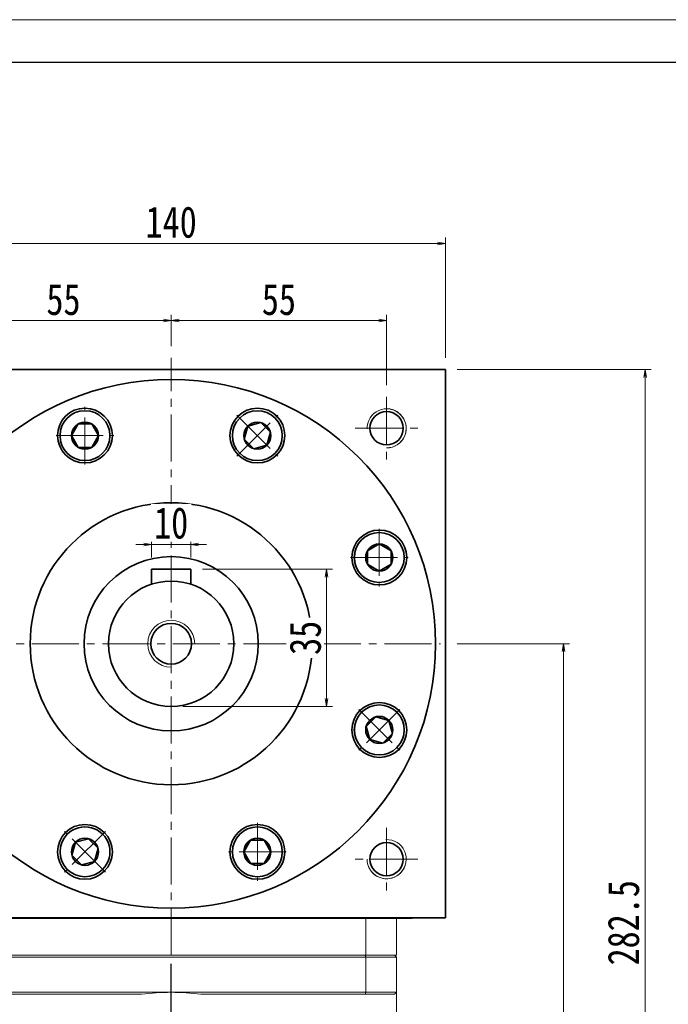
# Model space of a CAD drawing. Header units: millimetres. Extents: x 11 to 930, y 0 to 647.
# Tile 8 of 8: x 590 to 755, y 396 to 647. Entities that reach past the tile are written whole.
import ezdxf

# ---------------------------------------------------------------- set-up
doc = ezdxf.new("R2010")
doc.units = ezdxf.units.MM
doc.set_wipeout_variables(frame=1)
doc.linetypes.add('CENTER2', pattern=[28.575, 19.05, -3.175, 3.175, -3.175])
doc.linetypes.add('点画线', pattern=[18, 12, -2, 2, -2])
doc.layers.add('3中心线层', color=1, linetype='CENTER2')
for name, color, linetype, lineweight in [('中心线层', 1, '点画线', 18), ('图框_外框线', 7, 'Continuous', 18), ('粗实线', 7, 'Continuous', 40), ('粗实线层', 7, 'Continuous', 35)]:
    doc.layers.add(name, color=color, linetype=linetype, lineweight=lineweight)
doc.styles.add('宋体', font='SimSun.ttf', dxfattribs={"width": 0.8})
doc.dimstyles.new('A水平标注$0', dxfattribs={"dimtxt": 3.5, "dimasz": 2, "dimexe": 1.5, "dimexo": 3, "dimgap": 1.1, "dimtad": 1, "dimtoh": 1, "dimdec": 4, "dimdsep": 46, "dimtxsty": '宋体', "dimblk": 'OPEN', "dimcen": 3, "dimclrd": 3, "dimclre": 3, "dimclrt": 6, "dimadec": 0, "dimazin": 0, "dimtm": 1e-09, "dimtfac": 1, "dimtdec": 4, "dimtix": 1, "dimtmove": 0, "dimatfit": 3, "dimldrblk": 'OPEN', "dimfxl": 0, "dimlwd": 13, "dimlwe": 13, "dimarcsym": 0})

# ---------------------------------------------------------------- blocks, each defined once
blk = doc.blocks.new('_Open')
at = {"color": 0, "linetype": 'ByBlock', "lineweight": -2}
for p, q in [((-1, 0.17), (0, 0)), ((-1, -0.17), (0, 0)), ((0, 0), (-1, 0))]:
    blk.add_line(p, q, dxfattribs=at)
blk = doc.blocks.new('*D26')
at = {"color": 3, "lineweight": 13, "transparency": 16777216}
for p, q in [((558.31, 560.58), (558.31, 591.27)), ((698.31, 560.58), (698.31, 591.27)), ((560.31, 589.77), (696.31, 589.77))]:
    blk.add_line(p, q, dxfattribs=at)
at = {"layer": 'Defpoints', "color": 0, "transparency": 16777216}
for p in [(698.31, 589.77), (558.31, 557.58), (698.31, 557.58)]:
    blk.add_point(p, dxfattribs=at)
at = {"color": 3, "lineweight": 13, "transparency": 16777216, "xscale": 2, "yscale": 2, "zscale": 2, "rotation": 180}
blk.add_blockref('_Open', (558.31, 589.77), dxfattribs=at)
at = {"color": 3, "lineweight": 13, "transparency": 16777216, "xscale": 2, "yscale": 2, "zscale": 2}
blk.add_blockref('_Open', (698.31, 589.77), dxfattribs=at)
at = {"color": 6, "transparency": 16777216, "insert": (628.31, 595.18), "char_height": 8, "attachment_point": 5, "style": '宋体', "bg_fill": 3, "box_fill_scale": 1.1, "bg_fill_color": 257, "bg_fill_transparency": 0}
blk.add_mtext('140', dxfattribs=at)
blk = doc.blocks.new('*D27')
at = {"color": 3, "lineweight": 13, "transparency": 16777216}
for p, q in [((573.31, 553.58), (573.31, 571.58)), ((628.31, 563.58), (628.31, 571.58)), ((626.31, 570.08), (575.31, 570.08))]:
    blk.add_line(p, q, dxfattribs=at)
at = {"layer": 'Defpoints', "color": 0, "transparency": 16777216}
for p in [(573.31, 570.08), (628.31, 560.58), (573.31, 550.58)]:
    blk.add_point(p, dxfattribs=at)
at = {"color": 3, "lineweight": 13, "transparency": 16777216, "xscale": 2, "yscale": 2, "zscale": 2, "rotation": 180}
blk.add_blockref('_Open', (573.31, 570.08), dxfattribs=at)
at = {"color": 3, "lineweight": 13, "transparency": 16777216, "xscale": 2, "yscale": 2, "zscale": 2}
blk.add_blockref('_Open', (628.31, 570.08), dxfattribs=at)
at = {"color": 6, "transparency": 16777216, "insert": (600.81, 575.45), "char_height": 8, "attachment_point": 5, "style": '宋体', "bg_fill": 3, "box_fill_scale": 1.1, "bg_fill_color": 257, "bg_fill_transparency": 0}
blk.add_mtext('55', dxfattribs=at)
blk = doc.blocks.new('*D28')
at = {"color": 3, "lineweight": 13, "transparency": 16777216}
for p, q in [((628.31, 563.58), (628.31, 571.58)), ((683.31, 553.58), (683.31, 571.58)), ((630.31, 570.08), (681.31, 570.08))]:
    blk.add_line(p, q, dxfattribs=at)
at = {"layer": 'Defpoints', "color": 0, "transparency": 16777216}
for p in [(683.31, 570.08), (628.31, 560.58), (683.31, 550.58)]:
    blk.add_point(p, dxfattribs=at)
at = {"color": 3, "lineweight": 13, "transparency": 16777216, "xscale": 2, "yscale": 2, "zscale": 2, "rotation": 180}
blk.add_blockref('_Open', (628.31, 570.08), dxfattribs=at)
at = {"color": 3, "lineweight": 13, "transparency": 16777216, "xscale": 2, "yscale": 2, "zscale": 2}
blk.add_blockref('_Open', (683.31, 570.08), dxfattribs=at)
at = {"color": 6, "transparency": 16777216, "insert": (655.81, 575.45), "char_height": 8, "attachment_point": 5, "style": '宋体', "bg_fill": 3, "box_fill_scale": 1.1, "bg_fill_color": 257, "bg_fill_transparency": 0}
blk.add_mtext('55', dxfattribs=at)
blk = doc.blocks.new('*X7')
at = {"layer": '中心线层', "linetype": '点画线', "lineweight": 18}
for p, q in [((0, -7.37), (0, 7.37)), ((-7.37, 0), (7.37, 0))]:
    blk.add_line(p, q, dxfattribs=at)
at = {"layer": '粗实线层'}
for p, q in [((-3.46, 0), (-1.73, 3)), ((-1.73, 3), (1.73, 3)), ((3.46, 0), (1.73, 3)), ((3.46, 0), (1.73, 3)), ((-3.46, 0), (-1.73, -3)), ((3.46, 0), (1.73, -3)), ((-1.73, -3), (1.73, -3))]:
    blk.add_line(p, q, dxfattribs=at)
blk.add_circle((0, 0), 3.46, dxfattribs=at)
for start, end in [(0, 180), (180, 360)]:
    blk.add_arc((0, 0), 6.37, start, end, dxfattribs=at)
blk = doc.blocks.new('*D37')
at = {"color": 3, "lineweight": 13, "transparency": 16777216}
for p, q in [((636.31, 506.58), (669.48, 506.58)), ((667.98, 504.58), (667.98, 473.58)), ((631.31, 471.58), (669.48, 471.58))]:
    blk.add_line(p, q, dxfattribs=at)
at = {"layer": 'Defpoints', "color": 0, "transparency": 16777216}
for p in [(633.31, 506.58), (628.31, 471.58), (667.98, 471.58)]:
    blk.add_point(p, dxfattribs=at)
at = {"color": 3, "lineweight": 13, "transparency": 16777216, "xscale": 2, "yscale": 2, "zscale": 2}
for p, rotation in [((667.98, 506.58), 90), ((667.98, 471.58), 270)]:
    blk.add_blockref('_Open', p, dxfattribs=dict(at, rotation=rotation))
at = {"color": 6, "transparency": 16777216, "insert": (662.57, 489.08), "char_height": 8, "attachment_point": 5, "rotation": 90, "style": '宋体', "bg_fill": 3, "box_fill_scale": 1.1, "bg_fill_color": 257, "bg_fill_transparency": 0}
blk.add_mtext('35', dxfattribs=at)
blk = doc.blocks.new('*D38')
at = {"color": 3, "lineweight": 13, "transparency": 16777216}
for p, q in [((621.31, 512.95), (619.31, 512.95)), ((623.31, 509.58), (623.31, 514.45)), ((633.31, 512.95), (623.31, 512.95)), ((633.31, 509.58), (633.31, 514.45)), ((635.31, 512.95), (637.31, 512.95))]:
    blk.add_line(p, q, dxfattribs=at)
at = {"layer": 'Defpoints', "color": 0, "transparency": 16777216}
for p in [(623.31, 512.95), (623.31, 506.58), (633.31, 506.58)]:
    blk.add_point(p, dxfattribs=at)
at = {"color": 3, "lineweight": 13, "transparency": 16777216, "xscale": 2, "yscale": 2, "zscale": 2}
blk.add_blockref('_Open', (623.31, 512.95), dxfattribs=at)
at = {"color": 3, "lineweight": 13, "transparency": 16777216, "xscale": 2, "yscale": 2, "zscale": 2, "rotation": 180}
blk.add_blockref('_Open', (633.31, 512.95), dxfattribs=at)
at = {"color": 6, "transparency": 16777216, "insert": (628.31, 518.36), "char_height": 8, "attachment_point": 5, "style": '宋体', "bg_fill": 3, "box_fill_scale": 1.1, "bg_fill_color": 257, "bg_fill_transparency": 0}
blk.add_mtext('10', dxfattribs=at)
blk = doc.blocks.new('*D40')
at = {"color": 3, "lineweight": 13, "transparency": 16777216}
for p, q in [((701.31, 557.58), (750.8, 557.58)), ((749.3, 555.58), (749.3, 277.08)), ((695.81, 275.08), (750.8, 275.08))]:
    blk.add_line(p, q, dxfattribs=at)
at = {"layer": 'Defpoints', "color": 0, "transparency": 16777216}
for p in [(698.31, 557.58), (692.81, 275.08), (749.3, 275.08)]:
    blk.add_point(p, dxfattribs=at)
at = {"color": 3, "lineweight": 13, "transparency": 16777216, "xscale": 2, "yscale": 2, "zscale": 2}
for p, rotation in [((749.3, 557.58), 90), ((749.3, 275.08), 270)]:
    blk.add_blockref('_Open', p, dxfattribs=dict(at, rotation=rotation))
at = {"color": 6, "transparency": 16777216, "insert": (743.8, 416.33), "char_height": 8, "attachment_point": 5, "rotation": 90, "style": '宋体', "bg_fill": 3, "box_fill_scale": 1.1, "bg_fill_color": 256, "bg_fill_true_color": 13158600, "bg_fill_transparency": 0}
blk.add_mtext('282.5', dxfattribs=at)
blk = doc.blocks.new('*D46')
at = {"color": 3, "lineweight": 13, "transparency": 16777216}
for p, q in [((701.31, 487.58), (729.96, 487.58)), ((728.46, 485.58), (728.46, 277.08)), ((695.81, 275.08), (729.96, 275.08))]:
    blk.add_line(p, q, dxfattribs=at)
at = {"layer": 'Defpoints', "color": 0, "transparency": 16777216}
for p in [(698.31, 487.58), (692.81, 275.08), (728.46, 275.08)]:
    blk.add_point(p, dxfattribs=at)
at = {"color": 3, "lineweight": 13, "transparency": 16777216, "xscale": 2, "yscale": 2, "zscale": 2}
for p, rotation in [((728.46, 487.58), 90), ((728.46, 275.08), 270)]:
    blk.add_blockref('_Open', p, dxfattribs=dict(at, rotation=rotation))
at = {"color": 6, "transparency": 16777216, "insert": (722.96, 381.33), "char_height": 8, "attachment_point": 5, "rotation": 90, "style": '宋体', "bg_fill": 3, "box_fill_scale": 1.1, "bg_fill_color": 256, "bg_fill_true_color": 13158600, "bg_fill_transparency": 0}
blk.add_mtext('212.5', dxfattribs=at)

msp = doc.modelspace()

# ---------------------------------------------------------------- linework, layer by layer
at = {"color": 7, "linetype": 'Continuous', "lineweight": 15}
for p, q in [((678.00187, 417.57804), (678.00187, 408.07804)), ((685.80529, 408.07804), (685.80529, 417.57804)), ((628.30529, 408.07804), (578.60871, 408.07804)), ((578.60871, 407.57804), (678.00187, 407.57804)), ((677.81539, 408.07804), (578.79519, 408.07804)), ((678.00187, 408.07804), (628.30529, 408.07804)), ((685.30529, 408.07804), (677.81539, 408.07804)), ((685.80529, 408.07804), (678.00187, 408.07804)), ((678.00187, 407.57804), (678.00187, 398.57804)), ((678.00187, 407.57804), (685.80529, 407.57804)), ((685.80529, 398.57804), (685.80529, 407.57804)), ((628.30529, 398.57804), (578.60871, 398.57804)), ((578.79519, 398.07804), (620.73891, 398.07804)), ((678.00187, 398.57804), (628.30529, 398.57804)), ((635.87166, 398.07804), (677.81539, 398.07804)), ((677.81539, 398.07804), (685.30529, 398.07804)), ((685.80529, 398.57804), (678.00187, 398.57804))]:
    msp.add_line(p, q, dxfattribs=at)
at = {"color": 7, "linetype": 'Continuous', "lineweight": 0}
for centre, start, end in [((683.30529, 542.57804), 270, 105), ((683.30529, 432.57804), 180, 15)]:
    msp.add_arc(centre, 5, start, end, dxfattribs=at)
at = {"color": 7, "linetype": 'Continuous', "lineweight": 15}
for start, end in [(90, 97.5614297), (82.4385703, 90)]:
    msp.add_arc((628.30529, 341.07804), 57.5, start, end, dxfattribs=at)
for points in [[(678.00187, 407.57804), (677.81539, 408.07804)], [(685.30529, 408.07804), (685.80529, 407.57804)], [(678.00187, 398.57804), (677.81539, 398.07804)], [(685.30529, 398.07804), (685.80529, 398.57804)], [(685.80529, 398.57804), (685.80529, 362.57804)]]:
    msp.add_open_spline(points, degree=1, dxfattribs=at)
at = {"layer": '3中心线层'}
msp.add_line((628.30529, 272.46135), (628.30529, 408.07804), dxfattribs=at)
at = {"layer": '中心线层'}
for p, q in [((628.30529, 408.07804), (628.30529, 560.57804)), ((683.30529, 550.57804), (683.30529, 534.57804)), ((675.30529, 542.57804), (691.30529, 542.57804)), ((556.73929, 487.57804), (697.05529, 487.57804)), ((683.30529, 440.57804), (683.30529, 424.57804)), ((691.30529, 432.57804), (675.30529, 432.57804))]:
    msp.add_line(p, q, dxfattribs=at)
at = {"layer": '图框_外框线', "color": 3}
msp.add_lwpolyline([(15.11716, 0), (929.92507, 0), (929.92507, 646.89988), (15.11716, 646.89988)], close=True, dxfattribs=at)
at = {"layer": '图框_外框线', "color": 3, "lineweight": 25}
msp.add_lwpolyline([(69.57001, 10.89057), (919.0345, 10.89057), (919.0345, 636.00931), (69.57001, 636.00931)], close=True, dxfattribs=at)
at = {"layer": '粗实线', "color": 0, "lineweight": 40}
msp.add_line((561.17329, 417.57804), (689.80529, 417.57804), dxfattribs=at)
msp.add_line((561.17329, 417.57804), (689.80529, 417.57804), dxfattribs=at)
at = {"layer": '粗实线层'}
for p, q in [((558.30529, 557.57804), (698.30529, 557.57804)), ((698.30529, 417.57804), (698.30529, 557.57804)), ((633.30529, 506.57804), (623.30529, 506.57804)), ((623.30529, 506.57804), (623.30529, 502.77672)), ((633.30529, 506.57804), (633.30529, 502.77672))]:
    msp.add_line(p, q, dxfattribs=at)
msp.add_lwpolyline([(698.30529, 417.57804), (558.30529, 417.57804)], dxfattribs=at)
for centre, radius in [((606.29197, 540.72287), 7), ((650.3186, 540.72287), 7), ((683.30529, 542.57804), 4.25), ((628.30529, 487.57804), 36), ((681.45012, 509.59135), 7), ((628.30529, 487.57804), 22.25), ((628.30529, 487.57804), 16), ((681.45012, 465.56473), 7), ((606.29197, 434.4332), 7), ((650.3186, 434.4332), 7), ((683.30529, 432.57804), 4.25)]:
    msp.add_circle(centre, radius, dxfattribs=at)
at = {"layer": '粗实线层', "lineweight": 18}
for centre, start, end in [((683.30529, 542.57804), 270, 181.9231652), ((683.30529, 432.57804), 180, 91.9231652)]:
    msp.add_arc(centre, 5, start, end, dxfattribs=at)

# ---------------------------------------------------------------- next in the draw order: dimensions: what is measured, and where the dimension line sits
dim = msp.add_linear_dim(base=(698.30529, 589.77404), p1=(558.30529, 557.57804), p2=(698.30529, 557.57804), dimstyle='A水平标注$0', override={"dimtxt": 8, "dimgap": 1.5, "dimblk": 'Open', "dimtfill": 1, "dimtfillclr": 256})
dim.commit()
dim.dimension.update_dxf_attribs({"geometry": '*D26', "text_midpoint": (628.30529, 595.18465)})

# ---------------------------------------------------------------- next in the draw order: wipeouts: each hides what was drawn before it
msp.add_wipeout([(612.66599, 540.70111), (612.6659, 540.73492), (612.66563, 540.76874), (612.66518, 540.80255), (612.66455, 540.83636), (612.66374, 540.87016), (612.66276, 540.90396), (612.66159, 540.93776), (612.66024, 540.97155), (612.65871, 541.00533), (612.65701, 541.0391), (612.65512, 541.07286), (612.65306, 541.10661), (612.65081, 541.14035), (612.64839, 541.17408), (612.64579, 541.20779), (612.64301, 541.24149), (612.64005, 541.27518), (612.63691, 541.30885), (612.63359, 541.3425), (612.63009, 541.37613), (612.62642, 541.40974), (612.62256, 541.44334), (612.61853, 541.47691), (612.61432, 541.51046), (612.60993, 541.54399), (612.60537, 541.5775), (612.60062, 541.61098), (612.5957, 541.64443), (612.5906, 541.67786), (612.58532, 541.71126), (612.58532, 541.71126), (612.53086, 542.00569), (612.46261, 542.29724), (612.38073, 542.58525), (612.28539, 542.8691), (612.17681, 543.14815), (612.05522, 543.42178), (611.9209, 543.68939), (611.77414, 543.95039), (611.61527, 544.20419), (611.44464, 544.45025), (611.26263, 544.688), (611.06964, 544.91694), (610.86609, 545.13654), (610.65244, 545.34633), (610.42916, 545.54584), (610.19675, 545.73463), (609.95571, 545.91227), (609.70658, 546.07839), (609.44992, 546.2326), (609.18629, 546.37458), (608.91628, 546.504), (608.64047, 546.62057), (608.35949, 546.72405), (608.07396, 546.81419), (607.7845, 546.89081), (607.49175, 546.95373), (607.19638, 547.00282), (606.89902, 547.03795), (606.60033, 547.05907), (606.30099, 547.06611), (606.30099, 547.06611), (606.00164, 547.05907), (605.70296, 547.03795), (605.4056, 547.00282), (605.11022, 546.95373), (604.81748, 546.89081), (604.52802, 546.81419), (604.24248, 546.72405), (603.9615, 546.62057), (603.6857, 546.504), (603.41568, 546.37458), (603.15205, 546.2326), (602.89539, 546.07839), (602.64627, 545.91227), (602.40523, 545.73463), (602.17282, 545.54584), (601.94954, 545.34633), (601.73589, 545.13654), (601.53234, 544.91694), (601.33935, 544.688), (601.15733, 544.45025), (600.9867, 544.20419), (600.82783, 543.95039), (600.68108, 543.68939), (600.54676, 543.42178), (600.42517, 543.14815), (600.31659, 542.8691), (600.22125, 542.58525), (600.13937, 542.29724), (600.07112, 542.00569), (600.01666, 541.71126), (600.01666, 541.71126), (600.01138, 541.67786), (600.00628, 541.64443), (600.00136, 541.61098), (599.99661, 541.5775), (599.99204, 541.54399), (599.98766, 541.51046), (599.98345, 541.47691), (599.97941, 541.44334), (599.97556, 541.40974), (599.97188, 541.37613), (599.96839, 541.3425), (599.96507, 541.30885), (599.96193, 541.27518), (599.95897, 541.24149), (599.95619, 541.20779), (599.95359, 541.17408), (599.95116, 541.14035), (599.94892, 541.10661), (599.94685, 541.07286), (599.94497, 541.0391), (599.94326, 541.00533), (599.94174, 540.97155), (599.94039, 540.93776), (599.93922, 540.90396), (599.93823, 540.87016), (599.93743, 540.83636), (599.9368, 540.80255), (599.93635, 540.76874), (599.93608, 540.73492), (599.93599, 540.70111), (599.93599, 540.70111), (599.94471, 540.36799), (599.97086, 540.03579), (600.01435, 539.7054), (600.07508, 539.37775), (600.15287, 539.05373), (600.24751, 538.73422), (600.35875, 538.4201), (600.48627, 538.11223), (600.62973, 537.81146), (600.78874, 537.51861), (600.96285, 537.23448), (601.1516, 536.95986), (601.35445, 536.69549), (601.57087, 536.44209), (601.80025, 536.20037), (602.04197, 535.97099), (602.29536, 535.75458), (602.55974, 535.55172), (602.83436, 535.36297), (603.11849, 535.18886), (603.41134, 535.02985), (603.71211, 534.88639), (604.01998, 534.75887), (604.3341, 534.64763), (604.65361, 534.55299), (604.97763, 534.4752), (605.30528, 534.41447), (605.63567, 534.37098), (605.96787, 534.34483), (606.30099, 534.33611), (606.30099, 534.33611), (606.63411, 534.34483), (606.96631, 534.37098), (607.29669, 534.41447), (607.62435, 534.4752), (607.94837, 534.55299), (608.26788, 534.64763), (608.582, 534.75887), (608.88987, 534.88639), (609.19064, 535.02985), (609.48349, 535.18886), (609.76762, 535.36297), (610.04224, 535.55172), (610.30661, 535.75458), (610.56, 535.97099), (610.80172, 536.20037), (611.03111, 536.44209), (611.24752, 536.69549), (611.45038, 536.95986), (611.63913, 537.23448), (611.81324, 537.51861), (611.97225, 537.81146), (612.11571, 538.11223), (612.24323, 538.4201), (612.35446, 538.73422), (612.44911, 539.05373), (612.5269, 539.37775), (612.58762, 539.7054), (612.63112, 540.03579), (612.65727, 540.36799)]).dxf.layer = '粗实线层'

# ---------------------------------------------------------------- next in the draw order: block references
at = {"layer": '粗实线层'}
msp.add_blockref('*X7', (606.30099, 540.70111), dxfattribs=at)

# ---------------------------------------------------------------- next in the draw order: dimensions: what is measured, and where the dimension line sits
dim = msp.add_linear_dim(base=(573.30529, 570.08477), p1=(628.30529, 560.57804), p2=(573.30529, 550.57804), angle=180, dimstyle='A水平标注$0', override={"dimtxt": 8, "dimgap": 1.5, "dimblk": 'Open', "dimtfill": 1, "dimtfillclr": 256})
dim.commit()
dim.dimension.update_dxf_attribs({"geometry": '*D27', "text_midpoint": (600.80529, 575.45069)})

# ---------------------------------------------------------------- next in the draw order: dimensions: what is measured, and where the dimension line sits
dim = msp.add_linear_dim(base=(683.30529, 570.08477), p1=(628.30529, 560.57804), p2=(683.30529, 550.57804), angle=180, dimstyle='A水平标注$0', override={"dimtxt": 8, "dimgap": 1.5, "dimblk": 'Open', "dimtfill": 1, "dimtfillclr": 256})
dim.commit()
dim.dimension.update_dxf_attribs({"geometry": '*D28', "text_midpoint": (655.80529, 575.45069)})

# ---------------------------------------------------------------- next in the draw order: linework, layer by layer
msp.add_circle((628.30529, 487.57804), 67.5, dxfattribs=at)

# ---------------------------------------------------------------- next in the draw order: dimensions: what is measured, and where the dimension line sits
dim = msp.add_linear_dim(base=(667.97686, 471.57804), p1=(633.30529, 506.57804), p2=(628.30529, 471.57804), angle=270, dimstyle='A水平标注$0', override={"dimtxt": 8, "dimgap": 1.5, "dimblk": 'Open', "dimtfill": 1, "dimtfillclr": 256})
dim.commit()
dim.dimension.update_dxf_attribs({"geometry": '*D37', "text_midpoint": (662.56624, 489.07804)})

# ---------------------------------------------------------------- next in the draw order: wipeouts: each hides what was drawn before it
for points in [[(654.81032, 536.20037), (654.83416, 536.22435), (654.85788, 536.24845), (654.88148, 536.27268), (654.90494, 536.29703), (654.92827, 536.3215), (654.95147, 536.3461), (654.97454, 536.37082), (654.99748, 536.39567), (655.02029, 536.42063), (655.04296, 536.44572), (655.0655, 536.47092), (655.08791, 536.49625), (655.11018, 536.52169), (655.13231, 536.54726), (655.15431, 536.57294), (655.17618, 536.59873), (655.1979, 536.62465), (655.21949, 536.65067), (655.24094, 536.67681), (655.26225, 536.70307), (655.28342, 536.72944), (655.30445, 536.75592), (655.32534, 536.78251), (655.34608, 536.80921), (655.36669, 536.83602), (655.38715, 536.86294), (655.40747, 536.88997), (655.42764, 536.91711), (655.44768, 536.94435), (655.46756, 536.9717), (655.46756, 536.9717), (655.63725, 537.21841), (655.79514, 537.47282), (655.9409, 537.73438), (656.07419, 538.0025), (656.19473, 538.2766), (656.30224, 538.55606), (656.39649, 538.84026), (656.47727, 539.12859), (656.5444, 539.4204), (656.59774, 539.71504), (656.63715, 540.01186), (656.66257, 540.31021), (656.67392, 540.60942), (656.67119, 540.90884), (656.65438, 541.20779), (656.62353, 541.50563), (656.57871, 541.80168), (656.52001, 542.0953), (656.44757, 542.38583), (656.36155, 542.67264), (656.26213, 542.95508), (656.14954, 543.23254), (656.02403, 543.50439), (655.88587, 543.77004), (655.73536, 544.02889), (655.57285, 544.28038), (655.3987, 544.52395), (655.21328, 544.75906), (655.01701, 544.98519), (654.81032, 545.20184), (654.81032, 545.20184), (654.59367, 545.40853), (654.36754, 545.6048), (654.13243, 545.79022), (653.88886, 545.96438), (653.63737, 546.12689), (653.37851, 546.27739), (653.11286, 546.41555), (652.84101, 546.54107), (652.56356, 546.65366), (652.28111, 546.75308), (651.99431, 546.8391), (651.70377, 546.91154), (651.41016, 546.97024), (651.1141, 547.01506), (650.81627, 547.04591), (650.51731, 547.06272), (650.21789, 547.06545), (649.91868, 547.05409), (649.62033, 547.02868), (649.32351, 546.98926), (649.02887, 546.93593), (648.73706, 546.8688), (648.44874, 546.78802), (648.16453, 546.69377), (647.88507, 546.58626), (647.61097, 546.46572), (647.34285, 546.33243), (647.08129, 546.18667), (646.82688, 546.02877), (646.58017, 545.85909), (646.58017, 545.85909), (646.55282, 545.8392), (646.52558, 545.81917), (646.49844, 545.799), (646.47142, 545.77868), (646.44449, 545.75821), (646.41768, 545.73761), (646.39098, 545.71686), (646.36439, 545.69597), (646.33791, 545.67494), (646.31154, 545.65377), (646.28529, 545.63246), (646.25915, 545.61102), (646.23312, 545.58943), (646.20721, 545.5677), (646.18141, 545.54584), (646.15573, 545.52384), (646.13017, 545.50171), (646.10472, 545.47943), (646.0794, 545.45703), (646.05419, 545.43449), (646.02911, 545.41181), (646.00414, 545.38901), (645.9793, 545.36607), (645.95457, 545.343), (645.92998, 545.3198), (645.9055, 545.29646), (645.88115, 545.273), (645.85692, 545.24941), (645.83282, 545.22569), (645.80885, 545.20184), (645.80885, 545.20184), (645.57947, 544.96013), (645.36305, 544.70673), (645.16019, 544.44236), (644.97145, 544.16774), (644.79733, 543.88361), (644.63833, 543.59076), (644.49487, 543.28999), (644.36734, 542.98212), (644.25611, 542.668), (644.16147, 542.34849), (644.08367, 542.02447), (644.02295, 541.69681), (643.97945, 541.36643), (643.95331, 541.03423), (643.94458, 540.70111), (643.95331, 540.36799), (643.97945, 540.03579), (644.02295, 539.7054), (644.08367, 539.37775), (644.16147, 539.05373), (644.25611, 538.73422), (644.36734, 538.4201), (644.49487, 538.11223), (644.63833, 537.81146), (644.79733, 537.51861), (644.97145, 537.23448), (645.16019, 536.95986), (645.36305, 536.69549), (645.57947, 536.44209), (645.80885, 536.20037), (645.80885, 536.20037), (646.05057, 535.97099), (646.30396, 535.75458), (646.56833, 535.55172), (646.84296, 535.36297), (647.12708, 535.18886), (647.41993, 535.02985), (647.7207, 534.88639), (648.02857, 534.75887), (648.34269, 534.64763), (648.6622, 534.55299), (648.98623, 534.4752), (649.31388, 534.41447), (649.64426, 534.37098), (649.97647, 534.34483), (650.30958, 534.33611), (650.6427, 534.34483), (650.97491, 534.37098), (651.30529, 534.41447), (651.63294, 534.4752), (651.95697, 534.55299), (652.27648, 534.64763), (652.5906, 534.75887), (652.89846, 534.88639), (653.19923, 535.02985), (653.49208, 535.18886), (653.77621, 535.36297), (654.05084, 535.55172), (654.31521, 535.75458), (654.5686, 535.97099)], [(681.42836, 503.21733), (681.46217, 503.21742), (681.49599, 503.21769), (681.5298, 503.21814), (681.56361, 503.21877), (681.59741, 503.21958), (681.63121, 503.22057), (681.66501, 503.22173), (681.69879, 503.22308), (681.73257, 503.22461), (681.76635, 503.22631), (681.80011, 503.2282), (681.83386, 503.23026), (681.8676, 503.23251), (681.90133, 503.23493), (681.93504, 503.23753), (681.96874, 503.24031), (682.00243, 503.24327), (682.0361, 503.24641), (682.06975, 503.24973), (682.10338, 503.25323), (682.13699, 503.2569), (682.17059, 503.26076), (682.20416, 503.26479), (682.23771, 503.269), (682.27124, 503.27339), (682.30475, 503.27796), (682.33823, 503.2827), (682.37168, 503.28762), (682.40511, 503.29272), (682.43851, 503.298), (682.43851, 503.298), (682.73294, 503.35246), (683.02449, 503.42071), (683.3125, 503.5026), (683.59635, 503.59793), (683.8754, 503.70652), (684.14903, 503.8281), (684.41664, 503.96242), (684.67764, 504.10918), (684.93144, 504.26805), (685.1775, 504.43868), (685.41525, 504.62069), (685.64419, 504.81369), (685.86379, 505.01723), (686.07358, 505.23088), (686.27309, 505.45416), (686.46188, 505.68658), (686.63952, 505.92761), (686.80564, 506.17674), (686.95985, 506.4334), (687.10183, 506.69703), (687.23125, 506.96705), (687.34782, 507.24285), (687.4513, 507.52383), (687.54144, 507.80936), (687.61806, 508.09882), (687.68098, 508.39157), (687.73007, 508.68695), (687.7652, 508.98431), (687.78632, 509.28299), (687.79336, 509.58233), (687.79336, 509.58233), (687.78632, 509.88168), (687.7652, 510.18036), (687.73007, 510.47772), (687.68098, 510.7731), (687.61806, 511.06584), (687.54144, 511.3553), (687.4513, 511.64084), (687.34782, 511.92182), (687.23125, 512.19762), (687.10183, 512.46764), (686.95985, 512.73127), (686.80564, 512.98793), (686.63952, 513.23705), (686.46188, 513.47809), (686.27309, 513.71051), (686.07358, 513.93379), (685.86379, 514.14744), (685.64419, 514.35098), (685.41525, 514.54398), (685.1775, 514.72599), (684.93144, 514.89662), (684.67764, 515.05549), (684.41664, 515.20225), (684.14903, 515.33657), (683.8754, 515.45815), (683.59635, 515.56673), (683.3125, 515.66207), (683.02449, 515.74396), (682.73294, 515.8122), (682.43851, 515.86667), (682.43851, 515.86667), (682.40511, 515.87194), (682.37168, 515.87704), (682.33823, 515.88197), (682.30475, 515.88671), (682.27124, 515.89128), (682.23771, 515.89567), (682.20416, 515.89988), (682.17059, 515.90391), (682.13699, 515.90776), (682.10338, 515.91144), (682.06975, 515.91494), (682.0361, 515.91825), (682.00243, 515.92139), (681.96874, 515.92435), (681.93504, 515.92713), (681.90133, 515.92974), (681.8676, 515.93216), (681.83386, 515.9344), (681.80011, 515.93647), (681.76635, 515.93835), (681.73257, 515.94006), (681.69879, 515.94159), (681.66501, 515.94293), (681.63121, 515.9441), (681.59741, 515.94509), (681.56361, 515.9459), (681.5298, 515.94653), (681.49599, 515.94697), (681.46217, 515.94724), (681.42836, 515.94733), (681.42836, 515.94733), (681.09524, 515.93861), (680.76304, 515.91247), (680.43265, 515.86897), (680.105, 515.80824), (679.78098, 515.73045), (679.46147, 515.63581), (679.14735, 515.52457), (678.83948, 515.39705), (678.53871, 515.25359), (678.24586, 515.09459), (677.96173, 514.92047), (677.68711, 514.73173), (677.42273, 514.52887), (677.16934, 514.31245), (676.92762, 514.08307), (676.69824, 513.84135), (676.48183, 513.58796), (676.27897, 513.32359), (676.09022, 513.04896), (675.91611, 512.76483), (675.7571, 512.47198), (675.61364, 512.17121), (675.48612, 511.86335), (675.37488, 511.54923), (675.28024, 511.22972), (675.20245, 510.90569), (675.14172, 510.57804), (675.09823, 510.24766), (675.07208, 509.91545), (675.06336, 509.58233), (675.06336, 509.58233), (675.07208, 509.24922), (675.09823, 508.91701), (675.14172, 508.58663), (675.20245, 508.25898), (675.28024, 507.93495), (675.37488, 507.61544), (675.48612, 507.30132), (675.61364, 506.99346), (675.7571, 506.69268), (675.91611, 506.39983), (676.09022, 506.11571), (676.27897, 505.84108), (676.48183, 505.57671), (676.69824, 505.32332), (676.92762, 505.0816), (677.16934, 504.85222), (677.42273, 504.6358), (677.68711, 504.43294), (677.96173, 504.2442), (678.24586, 504.07008), (678.53871, 503.91108), (678.83948, 503.76762), (679.14735, 503.64009), (679.46147, 503.52886), (679.78098, 503.43422), (680.105, 503.35642), (680.43265, 503.2957), (680.76304, 503.2522), (681.09524, 503.22606)], [(676.92762, 461.073), (676.9516, 461.04916), (676.9757, 461.02544), (676.99992, 461.00185), (677.02428, 460.97839), (677.04875, 460.95505), (677.07335, 460.93185), (677.09807, 460.90878), (677.12292, 460.88584), (677.14788, 460.86304), (677.17297, 460.84036), (677.19817, 460.81782), (677.2235, 460.79541), (677.24894, 460.77314), (677.27451, 460.75101), (677.30019, 460.72901), (677.32598, 460.70715), (677.35189, 460.68542), (677.37792, 460.66383), (677.40406, 460.64238), (677.43032, 460.62107), (677.45669, 460.5999), (677.48317, 460.57887), (677.50976, 460.55799), (677.53646, 460.53724), (677.56327, 460.51663), (677.59019, 460.49617), (677.61722, 460.47585), (677.64436, 460.45568), (677.6716, 460.43565), (677.69895, 460.41576), (677.69895, 460.41576), (677.94566, 460.24608), (678.20007, 460.08818), (678.46163, 459.94242), (678.72975, 459.80913), (679.00385, 459.68859), (679.28331, 459.58108), (679.56751, 459.48683), (679.85584, 459.40605), (680.14765, 459.33892), (680.44229, 459.28558), (680.73911, 459.24617), (681.03746, 459.22075), (681.33667, 459.2094), (681.63609, 459.21213), (681.93504, 459.22894), (682.23288, 459.25979), (682.52893, 459.30461), (682.82255, 459.36331), (683.11308, 459.43575), (683.39989, 459.52177), (683.68233, 459.62119), (683.95978, 459.73378), (684.23164, 459.8593), (684.49728, 459.99746), (684.75614, 460.14796), (685.00763, 460.31047), (685.2512, 460.48462), (685.48631, 460.67004), (685.71244, 460.86632), (685.92909, 461.073), (685.92909, 461.073), (686.13578, 461.28965), (686.33205, 461.51578), (686.51747, 461.75089), (686.69163, 461.99447), (686.85414, 462.24596), (687.00464, 462.50481), (687.1428, 462.77046), (687.26832, 463.04231), (687.38091, 463.31977), (687.48033, 463.60221), (687.56635, 463.88901), (687.63879, 464.17955), (687.69749, 464.47317), (687.74231, 464.76922), (687.77316, 465.06706), (687.78997, 465.36601), (687.7927, 465.66543), (687.78134, 465.96464), (687.75593, 466.26299), (687.71651, 466.55981), (687.66318, 466.85445), (687.59605, 467.14626), (687.51527, 467.43458), (687.42102, 467.71879), (687.31351, 467.99825), (687.19297, 468.27235), (687.05968, 468.54047), (686.91392, 468.80203), (686.75602, 469.05644), (686.58634, 469.30315), (686.58634, 469.30315), (686.56645, 469.3305), (686.54642, 469.35774), (686.52625, 469.38488), (686.50593, 469.41191), (686.48546, 469.43883), (686.46486, 469.46564), (686.44411, 469.49234), (686.42322, 469.51893), (686.40219, 469.54541), (686.38102, 469.57178), (686.35971, 469.59804), (686.33827, 469.62418), (686.31668, 469.6502), (686.29495, 469.67612), (686.27309, 469.70191), (686.25109, 469.72759), (686.22895, 469.75315), (686.20668, 469.7786), (686.18428, 469.80392), (686.16174, 469.82913), (686.13906, 469.85422), (686.11626, 469.87918), (686.09332, 469.90403), (686.07025, 469.92875), (686.04704, 469.95335), (686.02371, 469.97782), (686.00025, 470.00217), (685.97666, 470.0264), (685.95294, 470.0505), (685.92909, 470.07447), (685.92909, 470.07447), (685.68738, 470.30386), (685.43398, 470.52027), (685.16961, 470.72313), (684.89499, 470.91188), (684.61086, 471.08599), (684.31801, 471.245), (684.01724, 471.38846), (683.70937, 471.51598), (683.39525, 471.62721), (683.07574, 471.72186), (682.75172, 471.79965), (682.42406, 471.86038), (682.09368, 471.90387), (681.76148, 471.93002), (681.42836, 471.93874), (681.09524, 471.93002), (680.76304, 471.90387), (680.43265, 471.86038), (680.105, 471.79965), (679.78098, 471.72186), (679.46147, 471.62721), (679.14735, 471.51598), (678.83948, 471.38846), (678.53871, 471.245), (678.24586, 471.08599), (677.96173, 470.91188), (677.68711, 470.72313), (677.42273, 470.52027), (677.16934, 470.30386), (676.92762, 470.07447), (676.92762, 470.07447), (676.69824, 469.83276), (676.48183, 469.57936), (676.27897, 469.31499), (676.09022, 469.04037), (675.91611, 468.75624), (675.7571, 468.46339), (675.61364, 468.16262), (675.48612, 467.85475), (675.37488, 467.54063), (675.28024, 467.22112), (675.20245, 466.8971), (675.14172, 466.56944), (675.09823, 466.23906), (675.07208, 465.90686), (675.06336, 465.57374), (675.07208, 465.24062), (675.09823, 464.90842), (675.14172, 464.57803), (675.20245, 464.25038), (675.28024, 463.92636), (675.37488, 463.60685), (675.48612, 463.29273), (675.61364, 462.98486), (675.7571, 462.68409), (675.91611, 462.39124), (676.09022, 462.10711), (676.27897, 461.83249), (676.48183, 461.56811), (676.69824, 461.31472)], [(601.80025, 438.9557), (601.77641, 438.93172), (601.75269, 438.90762), (601.7291, 438.8834), (601.70564, 438.85905), (601.6823, 438.83457), (601.6591, 438.80997), (601.63603, 438.78525), (601.61309, 438.76041), (601.59028, 438.73544), (601.56761, 438.71036), (601.54507, 438.68515), (601.52266, 438.65982), (601.50039, 438.63438), (601.47826, 438.60882), (601.45626, 438.58314), (601.4344, 438.55734), (601.41267, 438.53143), (601.39108, 438.5054), (601.36963, 438.47926), (601.34832, 438.453), (601.32715, 438.42664), (601.30612, 438.40016), (601.28524, 438.37357), (601.26449, 438.34686), (601.24388, 438.32005), (601.22342, 438.29313), (601.2031, 438.2661), (601.18293, 438.23897), (601.1629, 438.21172), (601.14301, 438.18437), (601.14301, 438.18437), (600.97332, 437.93767), (600.81543, 437.68325), (600.66967, 437.4217), (600.53638, 437.15357), (600.41584, 436.87948), (600.30833, 436.60002), (600.21408, 436.31581), (600.1333, 436.02748), (600.06617, 435.73568), (600.01283, 435.44104), (599.97342, 435.14421), (599.948, 434.84587), (599.93665, 434.54665), (599.93938, 434.24724), (599.95619, 433.94828), (599.98704, 433.65045), (600.03186, 433.35439), (600.09056, 433.06077), (600.163, 432.77024), (600.24902, 432.48343), (600.34844, 432.20099), (600.46103, 431.92354), (600.58655, 431.65169), (600.72471, 431.38604), (600.87521, 431.12718), (601.03772, 430.87569), (601.21187, 430.63212), (601.39729, 430.39701), (601.59356, 430.17088), (601.80025, 429.95423), (601.80025, 429.95423), (602.0169, 429.74754), (602.24303, 429.55127), (602.47814, 429.36585), (602.72172, 429.19169), (602.97321, 429.02918), (603.23206, 428.87868), (603.49771, 428.74052), (603.76956, 428.61501), (604.04702, 428.50241), (604.32946, 428.403), (604.61626, 428.31697), (604.9068, 428.24453), (605.20042, 428.18584), (605.49647, 428.14101), (605.79431, 428.11016), (606.09326, 428.09335), (606.39268, 428.09062), (606.69189, 428.10198), (606.99024, 428.12739), (607.28706, 428.16681), (607.5817, 428.22014), (607.87351, 428.28727), (608.16183, 428.36805), (608.44604, 428.4623), (608.7255, 428.56982), (608.9996, 428.69035), (609.26772, 428.82365), (609.52928, 428.9694), (609.78369, 429.1273), (610.0304, 429.29699), (610.0304, 429.29699), (610.05775, 429.31687), (610.08499, 429.3369), (610.11213, 429.35708), (610.13916, 429.3774), (610.16608, 429.39786), (610.19289, 429.41846), (610.21959, 429.43921), (610.24618, 429.4601), (610.27266, 429.48113), (610.29903, 429.5023), (610.32528, 429.52361), (610.35143, 429.54506), (610.37745, 429.56664), (610.40337, 429.58837), (610.42916, 429.61023), (610.45484, 429.63223), (610.4804, 429.65437), (610.50585, 429.67664), (610.53117, 429.69905), (610.55638, 429.72159), (610.58147, 429.74426), (610.60643, 429.76707), (610.63128, 429.79001), (610.656, 429.81308), (610.6806, 429.83628), (610.70507, 429.85961), (610.72942, 429.88307), (610.75365, 429.90666), (610.77775, 429.93038), (610.80172, 429.95423), (610.80172, 429.95423), (611.03111, 430.19595), (611.24752, 430.44934), (611.45038, 430.71371), (611.63913, 430.98834), (611.81324, 431.27246), (611.97225, 431.56531), (612.11571, 431.86608), (612.24323, 432.17395), (612.35446, 432.48807), (612.44911, 432.80758), (612.5269, 433.13161), (612.58762, 433.45926), (612.63112, 433.78964), (612.65727, 434.12185), (612.66599, 434.45496), (612.65727, 434.78808), (612.63112, 435.12029), (612.58762, 435.45067), (612.5269, 435.77832), (612.44911, 436.10235), (612.35446, 436.42186), (612.24323, 436.73598), (612.11571, 437.04384), (611.97225, 437.34461), (611.81324, 437.63746), (611.63913, 437.92159), (611.45038, 438.19622), (611.24752, 438.46059), (611.03111, 438.71398), (610.80172, 438.9557), (610.80172, 438.9557), (610.56, 439.18508), (610.30661, 439.4015), (610.04224, 439.60436), (609.76762, 439.7931), (609.48349, 439.96722), (609.19064, 440.12622), (608.88987, 440.26968), (608.582, 440.3972), (608.26788, 440.50844), (607.94837, 440.60308), (607.62435, 440.68087), (607.29669, 440.7416), (606.96631, 440.7851), (606.63411, 440.81124), (606.30099, 440.81996), (605.96787, 440.81124), (605.63567, 440.7851), (605.30528, 440.7416), (604.97763, 440.68087), (604.65361, 440.60308), (604.3341, 440.50844), (604.01998, 440.3972), (603.71211, 440.26968), (603.41134, 440.12622), (603.11849, 439.96722), (602.83436, 439.7931), (602.55974, 439.60436), (602.29536, 439.4015), (602.04197, 439.18508)], [(643.94458, 434.45496), (643.94467, 434.42115), (643.94494, 434.38734), (643.94539, 434.35352), (643.94602, 434.31971), (643.94683, 434.28591), (643.94782, 434.25211), (643.94898, 434.21832), (643.95033, 434.18453), (643.95186, 434.15075), (643.95356, 434.11698), (643.95545, 434.08321), (643.95751, 434.04946), (643.95976, 434.01572), (643.96218, 433.98199), (643.96478, 433.94828), (643.96756, 433.91458), (643.97052, 433.8809), (643.97366, 433.84723), (643.97698, 433.81358), (643.98048, 433.77994), (643.98415, 433.74633), (643.98801, 433.71273), (643.99204, 433.67916), (643.99625, 433.64561), (644.00064, 433.61208), (644.00521, 433.57858), (644.00995, 433.5451), (644.01487, 433.51164), (644.01997, 433.47821), (644.02525, 433.44481), (644.02525, 433.44481), (644.07971, 433.15038), (644.14796, 432.85883), (644.22984, 432.57082), (644.32518, 432.28697), (644.43377, 432.00793), (644.55535, 431.73429), (644.68967, 431.46668), (644.83643, 431.20569), (644.9953, 430.95188), (645.16593, 430.70583), (645.34794, 430.46807), (645.54093, 430.23913), (645.74448, 430.01953), (645.95813, 429.80974), (646.18141, 429.61023), (646.41383, 429.42145), (646.65486, 429.2438), (646.90399, 429.07768), (647.16065, 428.92347), (647.42428, 428.78149), (647.69429, 428.65208), (647.9701, 428.5355), (648.25108, 428.43203), (648.53661, 428.34188), (648.82607, 428.26526), (649.11882, 428.20234), (649.4142, 428.15326), (649.71155, 428.11812), (650.01024, 428.09701), (650.30958, 428.08996), (650.30958, 428.08996), (650.60893, 428.09701), (650.90761, 428.11812), (651.20497, 428.15326), (651.50035, 428.20234), (651.79309, 428.26526), (652.08255, 428.34188), (652.36809, 428.43203), (652.64907, 428.5355), (652.92487, 428.65208), (653.19489, 428.78149), (653.45852, 428.92347), (653.71518, 429.07768), (653.9643, 429.2438), (654.20534, 429.42145), (654.43776, 429.61023), (654.66104, 429.80974), (654.87469, 430.01953), (655.07823, 430.23913), (655.27123, 430.46807), (655.45324, 430.70583), (655.62387, 430.95188), (655.78274, 431.20569), (655.9295, 431.46668), (656.06382, 431.73429), (656.1854, 432.00793), (656.29398, 432.28697), (656.38932, 432.57082), (656.47121, 432.85883), (656.53945, 433.15038), (656.59391, 433.44481), (656.59391, 433.44481), (656.59919, 433.47821), (656.60429, 433.51164), (656.60922, 433.5451), (656.61396, 433.57858), (656.61853, 433.61208), (656.62292, 433.64561), (656.62713, 433.67916), (656.63116, 433.71273), (656.63501, 433.74633), (656.63869, 433.77994), (656.64219, 433.81358), (656.6455, 433.84723), (656.64864, 433.8809), (656.6516, 433.91458), (656.65438, 433.94828), (656.65699, 433.98199), (656.65941, 434.01572), (656.66165, 434.04946), (656.66372, 434.08321), (656.6656, 434.11698), (656.66731, 434.15075), (656.66884, 434.18453), (656.67018, 434.21832), (656.67135, 434.25211), (656.67234, 434.28591), (656.67315, 434.31971), (656.67378, 434.35352), (656.67422, 434.38734), (656.67449, 434.42115), (656.67458, 434.45496), (656.67458, 434.45496), (656.66586, 434.78808), (656.63972, 435.12029), (656.59622, 435.45067), (656.53549, 435.77832), (656.4577, 436.10235), (656.36306, 436.42186), (656.25182, 436.73598), (656.1243, 437.04384), (655.98084, 437.34461), (655.82184, 437.63746), (655.64772, 437.92159), (655.45898, 438.19622), (655.25612, 438.46059), (655.0397, 438.71398), (654.81032, 438.9557), (654.5686, 439.18508), (654.31521, 439.4015), (654.05084, 439.60436), (653.77621, 439.7931), (653.49208, 439.96722), (653.19923, 440.12622), (652.89846, 440.26968), (652.5906, 440.3972), (652.27648, 440.50844), (651.95697, 440.60308), (651.63294, 440.68087), (651.30529, 440.7416), (650.97491, 440.7851), (650.6427, 440.81124), (650.30958, 440.81996), (650.30958, 440.81996), (649.97647, 440.81124), (649.64426, 440.7851), (649.31388, 440.7416), (648.98623, 440.68087), (648.6622, 440.60308), (648.34269, 440.50844), (648.02857, 440.3972), (647.7207, 440.26968), (647.41993, 440.12622), (647.12708, 439.96722), (646.84296, 439.7931), (646.56833, 439.60436), (646.30396, 439.4015), (646.05057, 439.18508), (645.80885, 438.9557), (645.57947, 438.71398), (645.36305, 438.46059), (645.16019, 438.19622), (644.97145, 437.92159), (644.79733, 437.63746), (644.63833, 437.34461), (644.49487, 437.04384), (644.36734, 436.73598), (644.25611, 436.42186), (644.16147, 436.10235), (644.08367, 435.77832), (644.02295, 435.45067), (643.97945, 435.12029), (643.95331, 434.78808)]]:
    msp.add_wipeout(points).dxf.layer = '粗实线层'

# ---------------------------------------------------------------- next in the draw order: linework, layer by layer
msp.add_circle((628.30529, 487.57804), 5.2, dxfattribs=at)
at = {"layer": '粗实线层', "lineweight": 18}
msp.add_arc((628.30529, 487.57804), 6, 0, 270, dxfattribs=at)

# ---------------------------------------------------------------- next in the draw order: block references
at = {"layer": '粗实线层'}
for p, rotation in [((650.30958, 540.70111), 315.0000000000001), ((681.42836, 509.58233), 270), ((681.42836, 465.57374), 225.0000000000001), ((606.30099, 434.45496), 135.0000000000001), ((650.30958, 434.45496), 180)]:
    msp.add_blockref('*X7', p, dxfattribs=dict(at, rotation=rotation))

# ---------------------------------------------------------------- next in the draw order: dimensions: what is measured, and where the dimension line sits
dim = msp.add_linear_dim(base=(623.30529, 512.94685), p1=(633.30529, 506.57804), p2=(623.30529, 506.57804), dimstyle='A水平标注$0', override={"dimtxt": 8, "dimgap": 1.5, "dimblk": 'Open', "dimtfill": 1, "dimtfillclr": 256})
dim.commit()
dim.dimension.update_dxf_attribs({"geometry": '*D38', "text_midpoint": (628.30529, 518.35746)})

# ---------------------------------------------------------------- next in the draw order: dimensions: what is measured, and where the dimension line sits
dim = msp.add_linear_dim(base=(749.29605, 275.07804), p1=(698.30529, 557.57804), p2=(692.80529, 275.07804), angle=90, dimstyle='A水平标注$0', override={"dimtxt": 8, "dimgap": 1.5})
dim.commit()
dim.dimension.update_dxf_attribs({"geometry": '*D40', "text_midpoint": (743.79605, 416.32804)})

# ---------------------------------------------------------------- next in the draw order: dimensions: what is measured, and where the dimension line sits
dim = msp.add_linear_dim(base=(728.45609, 275.07804), p1=(698.30529, 487.57804), p2=(692.80529, 275.07804), angle=90, dimstyle='A水平标注$0', override={"dimtxt": 8, "dimgap": 1.5, "dimblk": 'Open', "dimtfill": 1, "dimtfillclr": 256})
dim.commit()
dim.dimension.update_dxf_attribs({"geometry": '*D46', "text_midpoint": (722.95609, 381.32804)})

doc.saveas('drawing.dxf')
